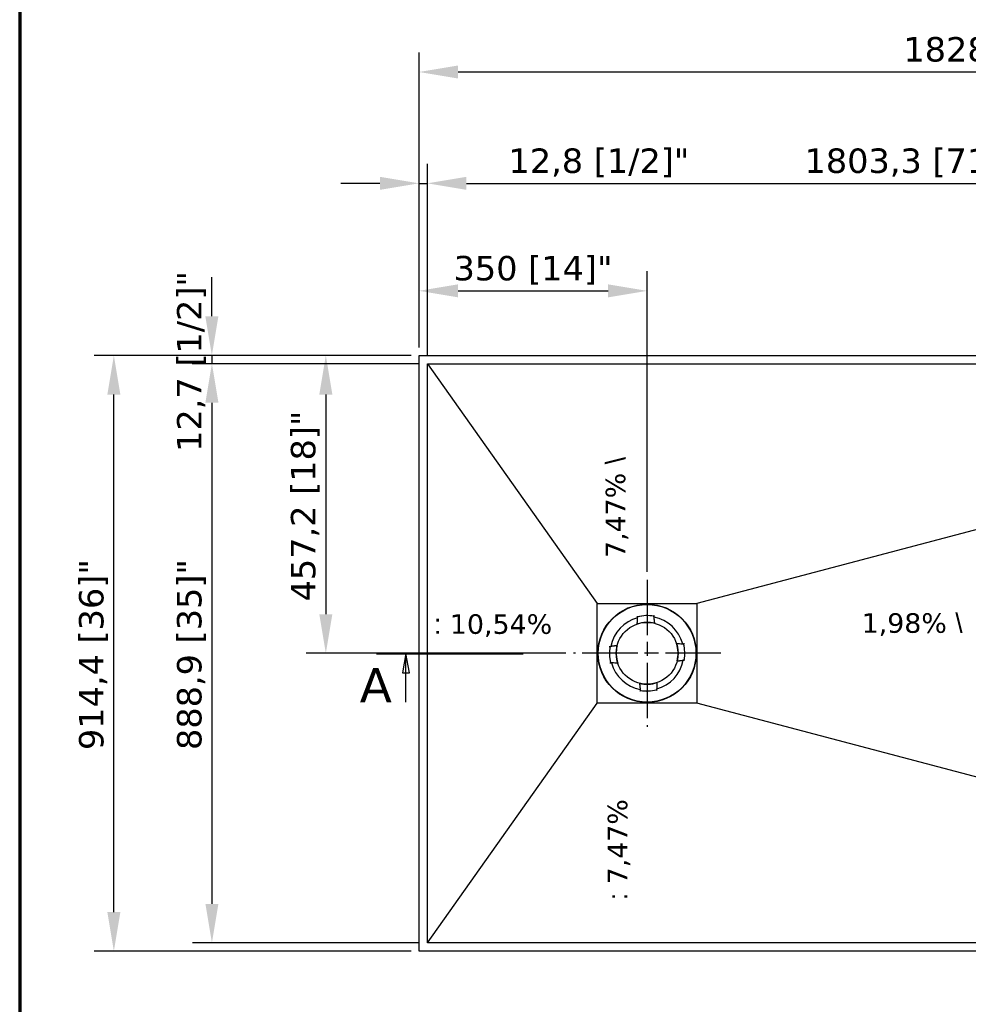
# Model space of a CAD drawing. Header units: millimetres. Extents: x -13716 to 13716, y -375 to 4365.
# Tile 5 of 12: x 300 to 1756, y 1995 to 3506. Entities that reach past the tile are written whole.
import ezdxf

# ---------------------------------------------------------------- set-up
doc = ezdxf.new("R2010")
doc.units = ezdxf.units.MM
doc.header["$LTSCALE"] = 15
doc.linetypes.add('CHAIN', pattern=[0.3543, 0.2362, -0.0295, 0.0591, -0.0295])
doc.layers.get('0').update_dxf_attribs({"lineweight": 25})
for name, color, linetype, lineweight in [('_Sichtbarkanten', 7, 'Continuous', 25), ('Bemaßung (ISO)', 7, 'Continuous', 25), ('Mittelpunktmarkierung (ISO)', 7, 'Continuous', 25), ('Rahmen (ISO)', 7, 'Continuous', 70), ('Schnittlinie (ISO)', 7, 'CHAIN', 25), ('Symbol (ISO)', 7, 'Continuous', 25)]:
    doc.layers.add(name, color=color, linetype=linetype, lineweight=lineweight)
doc.styles.add('Bezeichnungstext (DIN)', font='verdana.ttf')
doc.styles.add('Notiztext (ISO)', font='verdana.ttf')
doc.styles.add('Pfeiltext', font='verdana.ttf')
doc.dimstyles.new('wedi A-Kon_F&E', dxfattribs={"dimscale": 15, "dimtxt": 2.5, "dimasz": 4, "dimexe": 2, "dimexo": 0.8, "dimgap": 0.3, "dimtad": 1, "dimdec": 1, "dimrnd": 1e-08, "dimtxsty": 'Notiztext (ISO)', "dimcen": 0.09, "dimclrd": 7, "dimclre": 7, "dimclrt": 256, "dimadec": 0, "dimazin": 2, "dimtfac": 0.6, "dimtmove": 0, "dimatfit": 3, "dimfxl": 1, "dimtolj": 1, "dimlwd": -1, "dimlwe": -1, "dimarcsym": 0})

# ---------------------------------------------------------------- blocks, each defined once
blk = doc.blocks.new('Ränder wedi_Zeichnungsrahmen')
at = {"layer": 'Rahmen (ISO)'}
blk.add_line((20, 291), (20, 6), dxfattribs=at)
blk = doc.blocks.new('2DTransSchnitt0')
at = {"layer": 'Schnittlinie (ISO)', "linetype": 'Continuous', "lineweight": 50}
blk.add_line((56.52, 168.91), (71.52, 168.91), dxfattribs=at)
at = {"layer": 'Schnittlinie (ISO)', "linetype": 'Continuous'}
for p, q in [((59.52, 168.91), (59.17, 166.91)), ((59.52, 166.91), (59.52, 168.91)), ((59.87, 166.91), (59.52, 168.91)), ((59.17, 166.91), (59.87, 166.91)), ((59.52, 163.91), (59.52, 166.91))]:
    blk.add_line(p, q, dxfattribs=at)
at = {"layer": 'Schnittlinie (ISO)', "linetype": 'Continuous', "flags": 128}
blk.add_lwpolyline([(59.87, 166.91), (59.52, 168.91), (59.17, 166.91), (59.87, 166.91)], dxfattribs=at)
at = {"layer": 'Schnittlinie (ISO)'}
blk.add_solid([(59.87, 166.91), (59.52, 168.91), (59.17, 166.91), (59.87, 166.91)], dxfattribs=at)
at = {"layer": 'Schnittlinie (ISO)', "insert": (54.79, 163.91), "char_height": 3.5, "attachment_point": 7, "style": 'Bezeichnungstext (DIN)'}
blk.add_mtext('A', dxfattribs=at)
blk = doc.blocks.new('*D25')
at = {"layer": 'Bemaßung (ISO)', "color": 7, "transparency": 16777216}
for p, q in [((900.8, 2990.9), (414.5, 2990.9)), ((444.5, 2136.5), (444.5, 2930.9)), ((900.8, 2076.5), (414.5, 2076.5))]:
    blk.add_line(p, q, dxfattribs=at)
for points in [[(434.5, 2930.9), (454.5, 2930.9), (444.5, 2990.9)], [(434.5, 2136.5), (454.5, 2136.5), (444.5, 2076.5)]]:
    blk.add_solid(points, dxfattribs=at)
at = {"layer": 'Defpoints', "color": 0, "transparency": 16777216}
for p in [(444.5, 2990.9), (912.8, 2990.9), (912.8, 2076.5)]:
    blk.add_point(p, dxfattribs=at)
at = {"layer": 'Bemaßung (ISO)', "transparency": 16777216, "insert": (391, 2385.2), "char_height": 37.5, "attachment_point": 1, "rotation": 90, "style": 'Notiztext (ISO)'}
blk.add_mtext('\\A1;914,4 [36]"', dxfattribs=at)
blk = doc.blocks.new('*D26')
at = {"layer": 'Bemaßung (ISO)', "color": 7, "transparency": 16777216}
for p, q in [((594.9, 3050.9), (594.9, 3110.9)), ((900.8, 2990.9), (564.9, 2990.9)), ((913.6, 2978.2), (564.9, 2978.2)), ((594.9, 2990.9), (594.9, 2978.2)), ((594.9, 2918.2), (594.9, 2858.2))]:
    blk.add_line(p, q, dxfattribs=at)
for points in [[(584.9, 3050.9), (604.9, 3050.9), (594.9, 2990.9)], [(584.9, 2918.2), (604.9, 2918.2), (594.9, 2978.2)]]:
    blk.add_solid(points, dxfattribs=at)
at = {"layer": 'Defpoints', "color": 0, "transparency": 16777216}
for p in [(594.9, 2978.2), (912.8, 2990.9), (925.6, 2978.2)]:
    blk.add_point(p, dxfattribs=at)
at = {"layer": 'Bemaßung (ISO)', "transparency": 16777216, "insert": (541.4, 2842.8), "char_height": 37.5, "attachment_point": 1, "rotation": 90, "style": 'Notiztext (ISO)'}
blk.add_mtext('\\A1;12,7 [1/2]"', dxfattribs=at)
blk = doc.blocks.new('*D27')
at = {"layer": 'Bemaßung (ISO)', "color": 7, "transparency": 16777216}
for p, q in [((913.6, 2978.2), (565, 2978.2)), ((595, 2918.2), (595, 2149.2)), ((913.6, 2089.2), (565, 2089.2))]:
    blk.add_line(p, q, dxfattribs=at)
for points in [[(585, 2918.2), (605, 2918.2), (595, 2978.2)], [(585, 2149.2), (605, 2149.2), (595, 2089.2)]]:
    blk.add_solid(points, dxfattribs=at)
at = {"layer": 'Defpoints', "color": 0, "transparency": 16777216}
for p in [(925.6, 2978.2), (595, 2089.2), (925.6, 2089.2)]:
    blk.add_point(p, dxfattribs=at)
at = {"layer": 'Bemaßung (ISO)', "transparency": 16777216, "insert": (541.4, 2385.3), "char_height": 37.5, "attachment_point": 1, "rotation": 90, "style": 'Notiztext (ISO)'}
blk.add_mtext('\\A1;888,9 [35]"', dxfattribs=at)
blk = doc.blocks.new('*D28')
at = {"layer": 'Bemaßung (ISO)', "color": 7, "transparency": 16777216}
for p, q in [((912.8, 3002.9), (912.8, 3455.9)), ((2741.6, 3002.9), (2741.6, 3455.9)), ((972.8, 3425.9), (2681.6, 3425.9))]:
    blk.add_line(p, q, dxfattribs=at)
for points in [[(972.8, 3435.9), (972.8, 3415.9), (912.8, 3425.9)], [(2681.6, 3435.9), (2681.6, 3415.9), (2741.6, 3425.9)]]:
    blk.add_solid(points, dxfattribs=at)
at = {"layer": 'Defpoints', "color": 0, "transparency": 16777216}
for p in [(2741.6, 3425.9), (912.8, 2990.9), (2741.6, 2990.9)]:
    blk.add_point(p, dxfattribs=at)
at = {"layer": 'Bemaßung (ISO)', "transparency": 16777216, "insert": (1656.1, 3479.5), "char_height": 37.5, "attachment_point": 1, "style": 'Notiztext (ISO)'}
blk.add_mtext('\\A1;1828,8 [72]"', dxfattribs=at)
blk = doc.blocks.new('*D29')
at = {"layer": 'Bemaßung (ISO)', "color": 7, "transparency": 16777216}
for p, q in [((912.8, 3002.9), (912.8, 3120)), ((1262.9, 2658.7), (1262.9, 3120)), ((972.8, 3090), (1202.9, 3090))]:
    blk.add_line(p, q, dxfattribs=at)
for points in [[(972.8, 3100), (972.8, 3080), (912.8, 3090)], [(1202.9, 3100), (1202.9, 3080), (1262.9, 3090)]]:
    blk.add_solid(points, dxfattribs=at)
at = {"layer": 'Defpoints', "color": 0, "transparency": 16777216}
for p in [(1262.9, 3090), (912.8, 2990.9), (1262.9, 2646.7)]:
    blk.add_point(p, dxfattribs=at)
at = {"layer": 'Bemaßung (ISO)', "transparency": 16777216, "insert": (965.8, 3143.6), "char_height": 37.5, "attachment_point": 1, "style": 'Notiztext (ISO)'}
blk.add_mtext('\\A1;350 [14]"', dxfattribs=at)
blk = doc.blocks.new('*D34')
at = {"layer": 'Bemaßung (ISO)', "color": 7, "transparency": 16777216}
for p, q in [((925.6, 2990.2), (925.6, 3285)), ((2728.9, 2990.2), (2728.9, 3285)), ((985.6, 3255), (2668.9, 3255))]:
    blk.add_line(p, q, dxfattribs=at)
for points in [[(985.6, 3265), (985.6, 3245), (925.6, 3255)], [(2668.9, 3265), (2668.9, 3245), (2728.9, 3255)]]:
    blk.add_solid(points, dxfattribs=at)
at = {"layer": 'Defpoints', "color": 0, "transparency": 16777216}
for p in [(2728.9, 3255), (925.6, 2978.2), (2728.9, 2978.2)]:
    blk.add_point(p, dxfattribs=at)
at = {"layer": 'Bemaßung (ISO)', "transparency": 16777216, "insert": (1504.4, 3308.5), "char_height": 37.5, "attachment_point": 1, "style": 'Notiztext (ISO)'}
blk.add_mtext('\\A1;1803,3 [71]"', dxfattribs=at)
blk = doc.blocks.new('*D35')
at = {"layer": 'Bemaßung (ISO)', "color": 7, "transparency": 16777216}
for p, q in [((912.8, 3002.9), (912.8, 3285)), ((925.6, 2990.2), (925.6, 3285)), ((852.8, 3255), (792.8, 3255)), ((912.8, 3255), (925.6, 3255)), ((985.6, 3255), (1338.2, 3255))]:
    blk.add_line(p, q, dxfattribs=at)
for points in [[(852.8, 3265), (852.8, 3245), (912.8, 3255)], [(985.6, 3265), (985.6, 3245), (925.6, 3255)]]:
    blk.add_solid(points, dxfattribs=at)
at = {"layer": 'Defpoints', "color": 0, "transparency": 16777216}
for p in [(912.8, 3255), (912.8, 2990.9), (925.6, 2978.2)]:
    blk.add_point(p, dxfattribs=at)
at = {"layer": 'Bemaßung (ISO)', "transparency": 16777216, "insert": (1050.1, 3308.5), "char_height": 37.5, "attachment_point": 1, "style": 'Notiztext (ISO)'}
blk.add_mtext('\\A1;12,8 [1/2]"', dxfattribs=at)
blk = doc.blocks.new('*D37')
at = {"layer": 'Bemaßung (ISO)', "color": 7, "transparency": 16777216}
for p, q in [((900.8, 2990.9), (739.8, 2990.9)), ((769.8, 2930.9), (769.8, 2593.7)), ((1137.9, 2533.7), (739.8, 2533.7))]:
    blk.add_line(p, q, dxfattribs=at)
for points in [[(759.8, 2930.9), (779.8, 2930.9), (769.8, 2990.9)], [(759.8, 2593.7), (779.8, 2593.7), (769.8, 2533.7)]]:
    blk.add_solid(points, dxfattribs=at)
at = {"layer": 'Defpoints', "color": 0, "transparency": 16777216}
for p in [(912.8, 2990.9), (769.8, 2533.7), (1149.9, 2533.7)]:
    blk.add_point(p, dxfattribs=at)
at = {"layer": 'Bemaßung (ISO)', "transparency": 16777216, "insert": (716.2, 2613.3), "char_height": 37.5, "attachment_point": 1, "rotation": 90, "style": 'Notiztext (ISO)'}
blk.add_mtext('\\A1;457,2 [18]"', dxfattribs=at)

msp = doc.modelspace()

# ---------------------------------------------------------------- linework, layer by layer
at = {"layer": '_Sichtbarkanten'}
for p, q in [((912.84, 2990.9), (2741.64, 2990.9)), ((912.84, 2076.5), (912.84, 2990.9)), ((925.61, 2978.15), (2728.93, 2978.15)), ((925.61, 2089.25), (925.61, 2978.15)), ((925.61, 2978.15), (1186.41, 2610.15)), ((2728.93, 2978.15), (1339.33, 2610.15)), ((1186.41, 2610.15), (1339.33, 2610.15)), ((1186.41, 2457.25), (1186.41, 2610.15)), ((1339.33, 2610.15), (1339.33, 2457.25)), ((1248, 2590.64), (1247.94, 2590.86)), ((1248.25, 2589.67), (1248, 2590.64)), ((1248.25, 2589.67), (1248.25, 2589.67)), ((1248.26, 2589.65), (1248.27, 2589.59)), ((1273.27, 2590.59), (1273.26, 2590.52)), ((1273.46, 2591.59), (1273.28, 2590.6)), ((1273.28, 2590.6), (1273.28, 2590.6)), ((1273.5, 2591.81), (1273.46, 2591.59)), ((1247.74, 2578.73), (1247.74, 2578.74)), ((1274.6, 2579.73), (1274.6, 2579.74)), ((1204.76, 2544.33), (1204.98, 2544.29)), ((1204.98, 2544.29), (1205.97, 2544.11)), ((1205.97, 2544.11), (1205.97, 2544.11)), ((1205.98, 2544.11), (1206.05, 2544.09)), ((1216.84, 2545.44), (1216.83, 2545.44)), ((1307.9, 2548.83), (1307.91, 2548.83)), ((1318.82, 2548.31), (1318.76, 2548.3)), ((1318.84, 2548.32), (1319.81, 2548.57)), ((1318.84, 2548.32), (1318.84, 2548.32)), ((1319.81, 2548.57), (1320.03, 2548.63)), ((1205.93, 2518.83), (1205.71, 2518.78)), ((1206.9, 2519.09), (1205.93, 2518.83)), ((1206.9, 2519.09), (1206.9, 2519.09)), ((1206.91, 2519.09), (1206.98, 2519.11)), ((1217.84, 2518.57), (1217.83, 2518.57)), ((1308.9, 2521.97), (1308.91, 2521.97)), ((1319.75, 2523.3), (1319.69, 2523.31)), ((1319.77, 2523.29), (1319.77, 2523.29)), ((1320.75, 2523.11), (1319.77, 2523.29)), ((1320.98, 2523.07), (1320.75, 2523.11)), ((1251.13, 2487.67), (1251.13, 2487.66)), ((1278, 2488.67), (1278, 2488.66)), ((1252.24, 2475.59), (1252.28, 2475.82)), ((1252.28, 2475.82), (1252.46, 2476.8)), ((1252.46, 2476.82), (1252.48, 2476.88)), ((1252.46, 2476.8), (1252.46, 2476.8)), ((1277.48, 2477.75), (1277.46, 2477.81)), ((1277.48, 2477.73), (1277.48, 2477.73)), ((1277.48, 2477.73), (1277.74, 2476.76)), ((1277.74, 2476.76), (1277.79, 2476.54)), ((925.61, 2089.25), (1186.41, 2457.25)), ((1339.33, 2457.25), (1186.41, 2457.25)), ((2728.93, 2089.25), (1339.33, 2457.25)), ((2728.93, 2089.25), (925.61, 2089.25)), ((2741.64, 2076.5), (912.84, 2076.5))]:
    msp.add_line(p, q, dxfattribs=at)
for radius in [75.5, 74.98, 47.5]:
    msp.add_circle((1262.87, 2533.7), radius, dxfattribs=at)
for radius, start, end in [(56.5, 105.03579, 169.23418), (57.85, 79.63499, 104.63499), (57.84, 80.11426, 104.15571), (56.5, 15.03579, 79.23418), (47.51, 75.69979, 108.57018), (57.85, 169.63499, 194.63499), (57.84, 170.11443, 194.15554), (47.51, 165.69979, 198.57018), (47.51, 345.69979, 18.57018), (57.85, 349.63499, 14.63499), (57.84, 350.11443, 14.15554), (56.5, 195.03579, 259.23418), (56.5, 285.03579, 349.23418), (47.51, 255.69979, 288.57018), (57.85, 259.63499, 284.63499), (57.84, 260.11443, 284.15554)]:
    msp.add_arc((1262.87, 2533.7), radius, start, end, dxfattribs=at)
for centre, major_axis, start_param, end_param in [((1248.25, 2589.07), (0.026, 0.524), 4.7614689, 6.2676717), ((1273.33, 2590), (0.065, -0.521), 3.1571461, 4.6633099), ((1206.57, 2544.16), (0.521, 0.065), 3.1571669, 4.6633099), ((1318.23, 2548.32), (0.524, -0.026), 4.7614689, 6.2676616), ((1207.5, 2519.08), (0.524, -0.026), 1.6198762, 3.1260566), ((1319.17, 2523.24), (0.521, 0.065), 0.0155746, 1.5217173), ((1252.41, 2477.4), (0.065, -0.521), 0.0155742, 1.5217173), ((1277.49, 2478.34), (0.026, 0.524), 1.6198762, 3.1260689)]:
    msp.add_ellipse(centre, major_axis=major_axis, ratio=0.0050031, start_param=start_param, end_param=end_param, dxfattribs=at)
for points in [[(1247.74, 2578.74), (1247.79, 2579.72), (1247.89, 2581.78), (1248.06, 2585.21), (1248.19, 2587.76), (1248.25, 2589.09)], [(1307.91, 2548.83), (1308.88, 2548.78), (1310.95, 2548.68), (1314.38, 2548.51), (1316.92, 2548.38), (1318.26, 2548.32)], [(1217.83, 2518.57), (1216.85, 2518.62), (1214.79, 2518.72), (1211.36, 2518.89), (1208.81, 2519.02), (1207.48, 2519.09)], [(1278, 2488.66), (1277.95, 2487.69), (1277.85, 2485.62), (1277.68, 2482.19), (1277.55, 2479.65), (1277.48, 2478.31)]]:
    msp.add_open_spline(points, degree=3, dxfattribs=at)
for points, knots in [([(1248.26, 2589.65), (1248.26, 2589.66), (1248.26, 2589.66), (1248.27, 2589.66), (1248.28, 2589.66), (1248.32, 2589.68), (1248.35, 2589.68), (1248.43, 2589.71), (1248.48, 2589.72), (1248.57, 2589.74), (1248.6, 2589.75), (1248.66, 2589.77), (1248.69, 2589.78), (1248.72, 2589.78)], [-0.076634, -0.076634, -0.076634, -0.076634, -0.06673879, -0.06673879, -0.056338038, -0.056338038, -0.038045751, -0.038045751, -0.019786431, -0.019786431, -0.009644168, -0.009644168, -0.000001, -0.000001, -0.000001, -0.000001]), ([(1248.27, 2589.59), (1248.27, 2589.59), (1248.27, 2589.59), (1248.27, 2589.59), (1248.27, 2589.59), (1248.27, 2589.59)], [-0.0024546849, -0.0024546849, -0.0024546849, -0.0024546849, -0.0012389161, -0.0012389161, 0, 0, 0, 0]), ([(1248.27, 2589.59), (1248.28, 2589.59), (1248.28, 2589.59), (1248.29, 2589.58), (1248.3, 2589.57), (1248.34, 2589.55), (1248.37, 2589.53), (1248.45, 2589.47), (1248.51, 2589.43), (1248.63, 2589.34), (1248.7, 2589.28), (1248.77, 2589.23), (1248.78, 2589.23), (1248.78, 2589.23)], [0.000013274, 0.000013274, 0.000013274, 0.000013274, 0.008341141, 0.008341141, 0.017229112, 0.017229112, 0.036430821, 0.036430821, 0.059208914, 0.059208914, 0.085826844, 0.085826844, 0.086205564, 0.086205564, 0.086205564, 0.086205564]), ([(1272.79, 2590.12), (1272.79, 2590.12), (1272.79, 2590.12), (1272.86, 2590.18), (1272.92, 2590.24), (1273.04, 2590.34), (1273.09, 2590.39), (1273.17, 2590.45), (1273.2, 2590.48), (1273.23, 2590.5), (1273.24, 2590.51), (1273.25, 2590.52), (1273.26, 2590.52), (1273.26, 2590.52)], [-0.000381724, -0.000381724, -0.000381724, -0.000381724, 0, 0, 0.026828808, 0.026828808, 0.049787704, 0.049787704, 0.069141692, 0.069141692, 0.078100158, 0.078100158, 0.086492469, 0.086492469, 0.086492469, 0.086492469]), ([(1272.8, 2590.68), (1272.83, 2590.68), (1272.86, 2590.67), (1272.93, 2590.66), (1272.96, 2590.65), (1273.04, 2590.64), (1273.09, 2590.63), (1273.18, 2590.61), (1273.21, 2590.6), (1273.25, 2590.6), (1273.26, 2590.59), (1273.27, 2590.59), (1273.27, 2590.59), (1273.27, 2590.59)], [-0.076650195, -0.076650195, -0.076650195, -0.076650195, -0.066953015, -0.066953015, -0.056752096, -0.056752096, -0.038484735, -0.038484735, -0.020190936, -0.020190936, -0.009844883, -0.009844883, 0, 0, 0, 0]), ([(1273.26, 2590.52), (1273.26, 2590.52), (1273.26, 2590.52), (1273.26, 2590.52), (1273.26, 2590.52), (1273.26, 2590.52)], [-0.0025081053, -0.0025081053, -0.0025081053, -0.0025081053, -0.001265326, -0.001265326, -0.0000514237, -0.0000514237, -0.0000514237, -0.0000514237]), ([(1205.89, 2543.63), (1205.89, 2543.66), (1205.9, 2543.7), (1205.91, 2543.76), (1205.92, 2543.79), (1205.93, 2543.88), (1205.94, 2543.93), (1205.96, 2544.01), (1205.97, 2544.05), (1205.97, 2544.08), (1205.98, 2544.09), (1205.98, 2544.1), (1205.98, 2544.11), (1205.98, 2544.11)], [-0.075999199, -0.075999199, -0.075999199, -0.075999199, -0.066131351, -0.066131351, -0.055795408, -0.055795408, -0.037782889, -0.037782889, -0.01981545, -0.01981545, -0.009674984, -0.009674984, 0, 0, 0, 0]), ([(1206.05, 2544.09), (1206.05, 2544.09), (1206.05, 2544.09), (1206.05, 2544.09), (1206.05, 2544.09), (1206.05, 2544.09)], [-0.002286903, -0.002286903, -0.002286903, -0.002286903, -0.0011529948, -0.0011529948, -0.0000457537, -0.0000457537, -0.0000457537, -0.0000457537]), ([(1206.45, 2543.65), (1206.45, 2543.65), (1206.45, 2543.65), (1206.39, 2543.71), (1206.33, 2543.77), (1206.23, 2543.88), (1206.19, 2543.93), (1206.12, 2544.01), (1206.09, 2544.04), (1206.07, 2544.07), (1206.06, 2544.08), (1206.05, 2544.09), (1206.05, 2544.09), (1206.05, 2544.09)], [-0.000376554, -0.000376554, -0.000376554, -0.000376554, 0, 0, 0.025707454, 0.025707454, 0.048259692, 0.048259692, 0.067659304, 0.067659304, 0.076655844, 0.076655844, 0.085096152, 0.085096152, 0.085096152, 0.085096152]), ([(1318.76, 2548.3), (1318.76, 2548.29), (1318.75, 2548.29), (1318.75, 2548.28), (1318.74, 2548.27), (1318.72, 2548.24), (1318.69, 2548.2), (1318.63, 2548.12), (1318.59, 2548.07), (1318.5, 2547.96), (1318.44, 2547.89), (1318.39, 2547.82), (1318.39, 2547.82), (1318.39, 2547.82)], [0.000009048, 0.000009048, 0.000009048, 0.000009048, 0.008391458, 0.008391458, 0.017324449, 0.017324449, 0.036587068, 0.036587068, 0.05897971, 0.05897971, 0.08450589, 0.08450589, 0.08487978, 0.08487978, 0.08487978, 0.08487978]), ([(1318.76, 2548.3), (1318.76, 2548.3), (1318.76, 2548.3), (1318.76, 2548.3), (1318.76, 2548.3), (1318.76, 2548.3)], [-0.0022386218, -0.0022386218, -0.0022386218, -0.0022386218, -0.0011303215, -0.0011303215, 0, 0, 0, 0]), ([(1318.82, 2548.31), (1318.82, 2548.31), (1318.82, 2548.31), (1318.83, 2548.3), (1318.83, 2548.29), (1318.84, 2548.25), (1318.85, 2548.22), (1318.87, 2548.14), (1318.89, 2548.09), (1318.91, 2548.01), (1318.92, 2547.97), (1318.93, 2547.91), (1318.94, 2547.88), (1318.95, 2547.85)], [-0.076023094, -0.076023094, -0.076023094, -0.076023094, -0.066379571, -0.066379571, -0.056273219, -0.056273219, -0.038303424, -0.038303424, -0.020284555, -0.020284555, -0.009907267, -0.009907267, -0.000001, -0.000001, -0.000001, -0.000001]), ([(1319.28, 2523.76), (1319.28, 2523.75), (1319.29, 2523.75), (1319.34, 2523.69), (1319.4, 2523.63), (1319.5, 2523.52), (1319.55, 2523.47), (1319.62, 2523.4), (1319.64, 2523.37), (1319.67, 2523.33), (1319.68, 2523.33), (1319.68, 2523.31), (1319.69, 2523.31), (1319.69, 2523.31)], [-0.000376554, -0.000376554, -0.000376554, -0.000376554, 0, 0, 0.025707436, 0.025707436, 0.048259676, 0.048259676, 0.067659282, 0.067659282, 0.076655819, 0.076655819, 0.085096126, 0.085096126, 0.085096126, 0.085096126]), ([(1319.85, 2523.77), (1319.84, 2523.74), (1319.84, 2523.71), (1319.82, 2523.64), (1319.82, 2523.61), (1319.8, 2523.52), (1319.79, 2523.47), (1319.78, 2523.39), (1319.77, 2523.36), (1319.76, 2523.32), (1319.76, 2523.31), (1319.76, 2523.3), (1319.75, 2523.3), (1319.75, 2523.3)], [-0.075999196, -0.075999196, -0.075999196, -0.075999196, -0.066127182, -0.066127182, -0.055786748, -0.055786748, -0.037774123, -0.037774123, -0.019807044, -0.019807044, -0.009670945, -0.009670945, 0, 0, 0, 0]), ([(1206.91, 2519.09), (1206.91, 2519.09), (1206.91, 2519.09), (1206.91, 2519.1), (1206.91, 2519.11), (1206.89, 2519.15), (1206.89, 2519.18), (1206.86, 2519.26), (1206.85, 2519.31), (1206.83, 2519.4), (1206.82, 2519.43), (1206.8, 2519.49), (1206.79, 2519.52), (1206.79, 2519.56)], [-0.076023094, -0.076023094, -0.076023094, -0.076023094, -0.066379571, -0.066379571, -0.056273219, -0.056273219, -0.038303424, -0.038303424, -0.020284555, -0.020284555, -0.009907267, -0.009907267, -0.000001, -0.000001, -0.000001, -0.000001]), ([(1206.98, 2519.11), (1206.98, 2519.11), (1206.98, 2519.11), (1206.99, 2519.12), (1207, 2519.13), (1207.02, 2519.17), (1207.04, 2519.2), (1207.11, 2519.28), (1207.15, 2519.33), (1207.24, 2519.45), (1207.29, 2519.51), (1207.35, 2519.58), (1207.35, 2519.58), (1207.35, 2519.58)], [0.000009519, 0.000009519, 0.000009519, 0.000009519, 0.008391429, 0.008391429, 0.017324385, 0.017324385, 0.036586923, 0.036586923, 0.058979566, 0.058979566, 0.084505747, 0.084505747, 0.084879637, 0.084879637, 0.084879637, 0.084879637]), ([(1206.98, 2519.11), (1206.98, 2519.11), (1206.98, 2519.11), (1206.98, 2519.11), (1206.98, 2519.11), (1206.98, 2519.11)], [-0.0022392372, -0.0022392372, -0.0022392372, -0.0022392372, -0.0011303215, -0.0011303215, 0, 0, 0, 0]), ([(1319.69, 2523.31), (1319.69, 2523.31), (1319.69, 2523.31), (1319.69, 2523.31), (1319.69, 2523.31), (1319.69, 2523.31)], [-0.0022869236, -0.0022869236, -0.0022869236, -0.0022869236, -0.0011529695, -0.0011529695, -0.0000457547, -0.0000457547, -0.0000457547, -0.0000457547]), ([(1252.94, 2476.72), (1252.91, 2476.73), (1252.87, 2476.73), (1252.81, 2476.75), (1252.78, 2476.75), (1252.69, 2476.77), (1252.64, 2476.78), (1252.56, 2476.79), (1252.52, 2476.8), (1252.49, 2476.81), (1252.48, 2476.81), (1252.47, 2476.81), (1252.46, 2476.81), (1252.46, 2476.82)], [-0.07599917, -0.07599917, -0.07599917, -0.07599917, -0.066095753, -0.066095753, -0.055721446, -0.055721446, -0.037708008, -0.037708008, -0.019743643, -0.019743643, -0.009640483, -0.009640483, 0, 0, 0, 0]), ([(1252.92, 2477.29), (1252.92, 2477.29), (1252.92, 2477.28), (1252.86, 2477.22), (1252.8, 2477.17), (1252.69, 2477.07), (1252.64, 2477.02), (1252.56, 2476.95), (1252.53, 2476.93), (1252.5, 2476.9), (1252.49, 2476.89), (1252.48, 2476.88), (1252.48, 2476.88), (1252.48, 2476.88)], [-0.000376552, -0.000376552, -0.000376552, -0.000376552, 0, 0, 0.025707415, 0.025707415, 0.048259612, 0.048259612, 0.06765919, 0.06765919, 0.076655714, 0.076655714, 0.085096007, 0.085096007, 0.085096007, 0.085096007]), ([(1252.48, 2476.88), (1252.48, 2476.88), (1252.48, 2476.88), (1252.48, 2476.88), (1252.48, 2476.88), (1252.48, 2476.88)], [-0.0022869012, -0.0022869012, -0.0022869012, -0.0022869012, -0.0011530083, -0.0011530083, -0.0000457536, -0.0000457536, -0.0000457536, -0.0000457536]), ([(1277.46, 2477.81), (1277.46, 2477.81), (1277.46, 2477.82), (1277.44, 2477.82), (1277.44, 2477.83), (1277.4, 2477.85), (1277.37, 2477.88), (1277.29, 2477.94), (1277.24, 2477.98), (1277.12, 2478.07), (1277.06, 2478.13), (1276.99, 2478.18), (1276.99, 2478.18), (1276.99, 2478.18)], [0.000009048, 0.000009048, 0.000009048, 0.000009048, 0.008391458, 0.008391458, 0.017324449, 0.017324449, 0.036587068, 0.036587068, 0.05897971, 0.05897971, 0.084505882, 0.084505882, 0.084879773, 0.084879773, 0.084879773, 0.084879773]), ([(1277.48, 2477.75), (1277.48, 2477.75), (1277.48, 2477.75), (1277.46, 2477.74), (1277.46, 2477.74), (1277.42, 2477.73), (1277.39, 2477.72), (1277.31, 2477.7), (1277.26, 2477.68), (1277.17, 2477.66), (1277.14, 2477.65), (1277.08, 2477.64), (1277.04, 2477.63), (1277.01, 2477.62)], [-0.076023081, -0.076023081, -0.076023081, -0.076023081, -0.066351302, -0.066351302, -0.056214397, -0.056214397, -0.038242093, -0.038242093, -0.020223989, -0.020223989, -0.009878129, -0.009878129, -0.000001, -0.000001, -0.000001, -0.000001]), ([(1277.46, 2477.81), (1277.46, 2477.81), (1277.46, 2477.81), (1277.46, 2477.81), (1277.46, 2477.81), (1277.46, 2477.81)], [-0.0022386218, -0.0022386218, -0.0022386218, -0.0022386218, -0.0011303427, -0.0011303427, 0, 0, 0, 0])]:
    msp.add_open_spline(points, degree=3, knots=knots, dxfattribs=at)
for points in [[(1274.6, 2579.74), (1274.02, 2584.4), (1273.32, 2590.03)], [(1216.83, 2545.44), (1212.17, 2544.86), (1206.54, 2544.15)], [(1308.91, 2521.97), (1313.57, 2522.55), (1319.19, 2523.25)], [(1251.13, 2487.66), (1251.71, 2483), (1252.42, 2477.38)]]:
    msp.add_rational_spline(points, [1.21561557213, 1.13881668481, 1.05643602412], degree=2, dxfattribs=at)
at = {"layer": 'Mittelpunktmarkierung (ISO)', "linetype": 'CHAIN', "ltscale": 23.990969}
for p, q in [((1262.87, 2646.7), (1262.87, 2420.7)), ((1375.87, 2533.7), (1149.87, 2533.7))]:
    msp.add_line(p, q, dxfattribs=at)

# ---------------------------------------------------------------- block references
at = {"xscale": 15, "yscale": 15, "zscale": 15}
msp.add_blockref('Ränder wedi_Zeichnungsrahmen', (0, 0), dxfattribs=at)
at = {"layer": 'Schnittlinie (ISO)', "xscale": 15, "yscale": 15, "zscale": 15}
msp.add_blockref('2DTransSchnitt0', (0, 0), dxfattribs=at)

# ---------------------------------------------------------------- texts
at = {"layer": 'Symbol (ISO)', "char_height": 30, "attachment_point": 1, "rotation": 90, "style": 'Pfeiltext'}
for s, insert, width in [('\\fVerdana|b0|i0;\\H30.0000;7,47% \\fAIGDT|b0|i0;\\H30.0000;\\\\', (1199.26, 2679.97), 259.9982), ('\\fAIGDT|b0|i0;\\H30.0000;:\\fVerdana|b0|i0;\\H30.0000; 7,47%', (1202.39, 2154.86), 210.1056)]:
    msp.add_mtext(s, dxfattribs=dict(at, insert=insert, width=width))
at = {"layer": 'Symbol (ISO)', "char_height": 30, "attachment_point": 1, "style": 'Pfeiltext'}
for s, insert, width in [('\\fAIGDT|b0|i0;\\H30.0000;:\\fVerdana|b0|i0;\\H30.0000; 10,54%', (935.95, 2593.61), 262.2671), ('\\fVerdana|b0|i0;\\H30.0000;1,98% \\fAIGDT|b0|i0;\\H30.0000;\\\\', (1592.05, 2595.18), 287.7764)]:
    msp.add_mtext(s, dxfattribs=dict(at, insert=insert, width=width))

# ---------------------------------------------------------------- dimensions: what is measured, and where the dimension line sits
at = {"layer": 'Bemaßung (ISO)', "color": 7}
for base, p1, p2, angle, override, picture, middle in [((2741.64, 3425.9), (912.84, 2990.9), (2741.64, 2990.9), 180, {"dimgap": 0.3, "dimdec": 1, "dimtol": 0, "dimlim": 0, "dimtp": 0, "dimtm": 0, "dimtdec": 2, "dimtofl": 0, "dimatfit": 1}, '*D28', (1818.94, 3425.9)), ((2728.93, 3254.97), (925.61, 2978.15), (2728.93, 2978.15), 180, {"dimgap": 0.3, "dimdec": 1, "dimtol": 0, "dimlim": 0, "dimtp": 0, "dimtm": 0, "dimtdec": 2, "dimtofl": 0, "dimatfit": 1}, '*D34', (1667.21, 3254.97)), ((1262.87, 3090.02), (912.84, 2990.9), (1262.87, 2646.7), 180, {"dimgap": 0.3, "dimdec": 1, "dimtol": 0, "dimlim": 0, "dimtp": 0, "dimtm": 0, "dimtdec": 2, "dimtofl": 0, "dimatfit": 1}, '*D29', (1087.85, 3090.02)), ((594.9343, 2978.155), (912.8415, 2990.9016), (925.6072, 2978.155), 90, {"dimgap": 0.3, "dimdec": 1, "dimtol": 0, "dimlim": 0, "dimtp": 0, "dimtm": 0, "dimtdec": 2, "dimtofl": 1, "dimatfit": 1}, '*D26', (594.9343, 2984.5283)), ((444.55, 2990.9), (912.84, 2076.5), (912.84, 2990.9), 90, {"dimgap": 0.3, "dimdec": 1, "dimtol": 0, "dimlim": 0, "dimtp": 0, "dimtm": 0, "dimtdec": 2, "dimtofl": 0, "dimatfit": 1}, '*D25', (444.55, 2533.7)), ((594.96, 2089.25), (925.61, 2978.15), (925.61, 2089.25), 90, {"dimgap": 0.3, "dimdec": 1, "dimtol": 0, "dimlim": 0, "dimtp": 0, "dimtm": 0, "dimtdec": 2, "dimtofl": 0, "dimatfit": 1}, '*D27', (594.96, 2533.68)), ((769.76, 2533.7), (912.84, 2990.9), (1149.87, 2533.7), 90, {"dimgap": 0.3, "dimdec": 1, "dimtol": 0, "dimlim": 0, "dimtp": 0, "dimtm": 0, "dimtdec": 2, "dimtofl": 0, "dimatfit": 1}, '*D37', (769.76, 2762.3))]:
    dim = msp.add_linear_dim(base=base, p1=p1, p2=p2, angle=angle, text='<>"', dimstyle='wedi A-Kon_F&E', override=override, dxfattribs=at)
    dim.commit()
    dim.dimension.update_dxf_attribs({"geometry": picture, "text_midpoint": middle, "dimtype": 160})
dim = msp.add_linear_dim(base=(912.84, 3254.97), p1=(925.61, 2978.15), p2=(912.84, 2990.9), text='<>"', dimstyle='wedi A-Kon_F&E', override={"dimgap": 0.3, "dimdec": 1, "dimtol": 0, "dimlim": 0, "dimtp": 0, "dimtm": 0, "dimtdec": 2, "dimtofl": 1, "dimatfit": 1}, dxfattribs=at)
dim.commit()
dim.dimension.update_dxf_attribs({"geometry": '*D35', "text_midpoint": (1191.88, 3254.97), "dimtype": 160})

doc.saveas('drawing.dxf')
